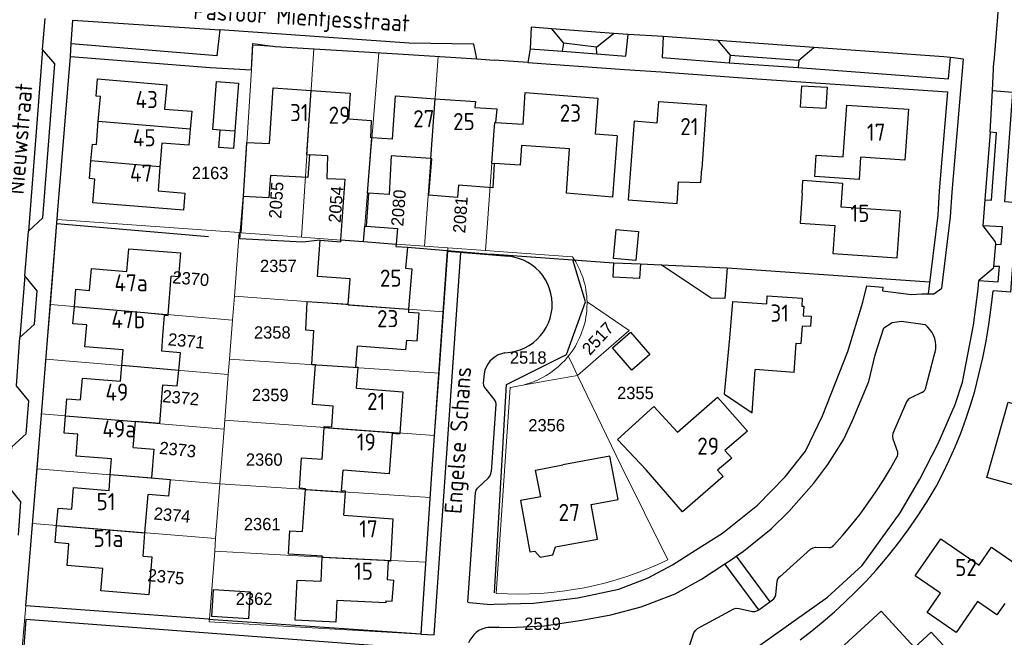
# Model space of a CAD drawing. Header units: metres. Extents: x 233874 to 239264, y 443832 to 448222.
# Tile 185 of 195: x 237931 to 238074, y 447233 to 447323. Entities that reach past the tile are written whole.
import ezdxf
from ezdxf.enums import TextEntityAlignment as Align

# ---------------------------------------------------------------- set-up
doc = ezdxf.new("R2010")
doc.units = ezdxf.units.M
doc.header["$MEASUREMENT"] = 0
for name, color, linetype in [('DAKRAND', 4, 'Continuous'), ('DAKRAND-BYG', 4, 'Continuous'), ('Goud-kadastrale grenzen', 13, 'Continuous'), ('HEG', 253, 'Continuous'), ('HOOFDGEBOUW', 4, 'Continuous'), ('HUISNUMMER', 253, 'Continuous'), ('KANTVERH', 253, 'Continuous'), ('OVLIJNOBJ', 253, 'Continuous'), ('RASTER', 253, 'Continuous'), ('STRAATNAAM', 253, 'Continuous'), ('TUSSENMUUR', 253, 'Continuous')]:
    doc.layers.add(name, color=color, linetype=linetype)
doc.layers.add('G01 kadestrale perceelsgrens', color=73, linetype='Continuous', lineweight=0)
doc.layers.add('Z01 perceelnummer', color=73, linetype='Continuous', lineweight=13)
doc.styles.get("Standard").update_dxf_attribs({"font": 'iso.shx'})
doc.styles.add('Styledgn001', font='dgn001.shx')

# ---------------------------------------------------------------- blocks, each defined once
blk = doc.blocks.new('A$C1532452F')
at = {"layer": 'G01 kadestrale perceelsgrens'}
for p, q in [((237964.56, 447316.145), (237964.759, 447319.777)), ((237964.759, 447319.777), (237968.04, 447319.576)), ((237968.04, 447319.576), (237973.678, 447319.234)), ((237971.851, 447291.746), (237973.678, 447319.234)), ((237973.678, 447319.234), (237983.134, 447318.66)), ((237980.911, 447291.085), (237983.134, 447318.66)), ((237989.8, 447290.438), (237991.826, 447318.125)), ((237963.063, 447292.387), (237964.56, 447316.145)), ((237998.723, 447289.785), (238000, 447307.238)), ((237936.167, 447293.852), (237936.208, 447294.345)), ((237936.208, 447294.345), (237962.787, 447292.407)), ((237935.212, 447281.92), (237936.167, 447293.852)), ((237962.065, 447283.122), (237962.787, 447292.407)), ((237962.787, 447292.407), (237963.063, 447292.387)), ((237963.063, 447292.387), (237971.851, 447291.746)), ((237971.851, 447291.746), (237980.911, 447291.085)), ((237980.911, 447291.085), (237989.8, 447290.438)), ((237989.8, 447290.438), (237993.228, 447290.187)), ((237993.193, 447289.676), (237993.228, 447290.187)), ((237993.228, 447290.187), (237998.723, 447289.785)), ((237998.723, 447289.785), (238000, 447289.692)), ((237992.567, 447280.843), (237993.193, 447289.676)), ((237961.792, 447279.622), (237962.065, 447283.122)), ((237962.065, 447283.122), (237992.567, 447280.843)), ((237934.573, 447273.933), (237935.212, 447281.92)), ((237935.212, 447281.92), (237961.792, 447279.622)), ((238019.69, 447278.125), (238013.527, 447282.296)), ((237991.933, 447271.91), (237992.567, 447280.843)), ((237961.351, 447273.955), (237961.792, 447279.622)), ((237934.573, 447273.933), (237961.175, 447271.696)), ((237961.175, 447271.696), (237961.351, 447273.955)), ((237961.351, 447273.955), (237991.933, 447271.91)), ((238011.142, 447273.631), (238010.79, 447274.357)), ((238012.151, 447271.549), (238011.142, 447273.631)), ((237960.658, 447265.053), (237961.175, 447271.696)), ((237991.285, 447262.775), (237991.933, 447271.91)), ((238002.887, 447269.901), (238003.888, 447270.08)), ((237933.279, 447257.94), (237933.934, 447265.948)), ((237933.934, 447265.948), (237960.555, 447263.726)), ((237960.555, 447263.726), (237960.658, 447265.053)), ((237960.658, 447265.053), (237991.285, 447262.775)), ((237959.925, 447255.743), (237960.555, 447263.726)), ((237932.627, 447249.964), (237933.279, 447257.94)), ((237959.925, 447255.743), (237933.279, 447257.94)), ((237959.329, 447247.746), (237959.925, 447255.743)), ((237959.925, 447255.743), (237990.657, 447253.752)), ((237990.015, 447244.316), (237990.657, 447253.752)), ((237931.644, 447237.948), (237932.627, 447249.964)), ((237932.627, 447249.964), (237959.329, 447247.746)), ((237959.189, 447245.927), (237959.329, 447247.746)), ((237958.424, 447235.974), (237959.189, 447245.927)), ((237990.015, 447244.316), (237989.303, 447233.826)), ((237930.434, 447224.811), (237931.644, 447237.948))]:
    blk.add_line(p, q, dxfattribs=at)
at = {"layer": 'G01 kadestrale perceelsgrens', "flags": 128}
for points in [[(237983.134, 447318.66), (237985.931, 447318.491), (237991.826, 447318.125)], [(237936.208, 447294.345), (237936.308, 447295.674), (237936.412, 447296.914), (237938.136, 447318.107), (237953.85, 447316.85), (237958.517, 447316.503), (237964.56, 447316.145)], [(238000, 447289.692), (238011.353, 447288.865), (238011.401, 447288.861)], [(238012.151, 447271.549), (238015.207, 447274.236), (238019.69, 447278.125)], [(237933.934, 447265.948), (237933.97, 447266.394), (237934.573, 447273.933)], [(238003.888, 447270.08), (238007.687, 447270.761), (238012.151, 447271.549)], [(238012.151, 447271.549), (238018.533, 447258.385), (238025.32, 447244.654)], [(238000.284, 447239.752), (238002.295, 447269.795), (238002.887, 447269.901)], [(237990.657, 447253.752), (237990.889, 447257.176), (237991.285, 447262.775)], [(237959.189, 447245.927), (237973.127, 447245.129), (237990.015, 447244.316)], [(237958.424, 447235.974), (237958.29, 447235.984), (237942.304, 447237.176), (237931.644, 447237.948)], [(237989.303, 447233.826), (237958.395, 447235.596), (237958.424, 447235.974)]]:
    blk.add_lwpolyline(points, dxfattribs=at)
for points in [[(238011.401, 447288.861, -0.1474274), (238013.527, 447282.296)], [(238013.527, 447282.296, -0.026338), (238013.483, 447281.004)], [(238013.483, 447281.004, -0.1485468), (238010.79, 447274.357)], [(238010.79, 447274.357, -0.1164125), (238006.308, 447270.89)], [(238006.308, 447270.89, -0.0518028), (238003.888, 447270.08)]]:
    blk.add_lwpolyline(points, format="xyb", dxfattribs=at)
at = {"layer": 'G01 kadestrale perceelsgrens'}
blk.add_ellipse((238003.446, 447289.989), major_axis=(-3.162, -50.237), ratio=1, start_param=0, end_param=0.5124029, dxfattribs=at)
at = {"layer": 'G01 kadestrale perceelsgrens', "style": 'Styledgn001'}
for s, rotation, p in [('2055', 86.0943, (237968.172, 447297.144)), ('2054', 85.71661, (237976.876, 447296.522)), ('2080', 85.73382, (237986.016, 447296.008)), ('2081', 85.75089, (237995.046, 447295.004)), ('2370', 355.22203, (237955.707, 447285.693)), ('2517', 47.08479, (238015.105, 447276.964)), ('2371', 354.35804, (237955.058, 447276.608)), ('2372', 354.42083, (237954.247, 447268.317)), ('2373', 353.91299, (237953.796, 447260.746)), ('2374', 354.66023, (237952.985, 447251.193)), ('2375', 354.20887, (237952.084, 447242.18))]:
    blk.add_text(s, height=1.8, rotation=rotation, dxfattribs=at).set_placement(p, align=Align.MIDDLE_CENTER)
at = {"layer": 'Z01 perceelnummer', "linetype": 'Continuous', "lineweight": 13, "style": 'Styledgn001'}
for s, p in [('2163', (237958.525, 447301.116)), ('2357', (237968.482, 447287.552)), ('2358', (237967.599, 447277.836)), ('2518', (238004.946, 447274.18)), ('2359', (237967.304, 447268.709)), ('2355', (238020.593, 447269.004)), ('2356', (238007.639, 447264.293)), ('2360', (237966.421, 447259.288)), ('2361', (237966.127, 447249.867)), ('2362', (237964.949, 447238.974)), ('2519', (238007.045, 447235.326))]:
    blk.add_text(s, height=1.8, dxfattribs=at).set_placement(p, align=Align.MIDDLE_CENTER)

msp = doc.modelspace()

# ---------------------------------------------------------------- linework, layer by layer
at = {"layer": 'DAKRAND'}
for p, q in [((238000.18, 447308.47), (238004.2, 447308.21)), ((237985.13, 447306.03), (237982.13, 447306.24)), ((238044.91, 447298.18), (238045.04, 447299.99)), ((237981.63, 447298.17), (237981.32, 447293.33)), ((237977.56, 447291.33), (237977.54, 447291.04)), ((237985.67, 447290.74), (237985.64, 447290.4)), ((237985.64, 447290.4), (237987.31, 447290.27)), ((237987.31, 447290.27), (237987.06, 447287.2)), ((237952.4, 447280.43), (237952.86, 447286.06)), ((238033.59, 447268.81), (238034.35, 447277.02)), ((237949.02, 447248.6), (237949.46, 447254.21)), ((237948.75, 447245.21), (237949.02, 447248.6))]:
    msp.add_line(p, q, dxfattribs=at)
for points in [[(237997.17, 447310.65), (238000.37, 447310.47), (238000.18, 447308.47)], [(237982.13, 447306.24), (237981.96, 447306.25), (237982.09, 447308.71), (237978.71, 447308.96)], [(238023.78, 447308.38), (238020.42, 447308.66), (238019.55, 447297.2), (238026.68, 447296.67), (238026.89, 447299.84), (238030.12, 447299.72), (238030.26, 447301.72)], [(237973.02, 447303.78), (237972.79, 447300.47), (237967.35, 447300.74), (237967.07, 447297.48), (237963.4, 447297.7), (237963.89, 447305.58), (237967.18, 447305.42)], [(238017.91, 447306.55), (238017.24, 447297.56), (238010.53, 447298.15), (238010.95, 447304.65)], [(238003.98, 447305.13), (238003.77, 447302.25), (237999.97, 447302.49)], [(237975.67, 447303.61), (237975.58, 447300.31), (237978.18, 447300.19), (237977.56, 447291.33)], [(237984.95, 447303.62), (237984.67, 447297.98), (237981.63, 447298.17)], [(237999.97, 447302.49), (237999.76, 447298.92), (237994.76, 447299.32), (237994.63, 447297.52), (237990.42, 447297.89), (237990.86, 447303.19)], [(237981.32, 447293.33), (237985.89, 447293.02), (237985.67, 447290.74)], [(237978.69, 447281.91), (237972.66, 447282.31), (237972.44, 447278.2), (237973.68, 447278.14)], [(237951.64, 447277.32), (237951.86, 447280.34), (237952.39, 447280.31), (237952.4, 447280.43)], [(237987.16, 447276.73), (237988.72, 447276.6), (237989.03, 447280.65), (237987.46, 447280.77)], [(237951.99, 447275.07), (237951.48, 447275.12), (237951.64, 447277.32)], [(237953.95, 447272.3), (237954.18, 447274.84), (237951.99, 447275.07)], [(237951.59, 447270.19), (237953.74, 447270.03), (237953.95, 447272.3)], [(237951.39, 447267.7), (237951.14, 447264.56), (237947.63, 447264.82)], [(238022.17, 447257.78), (238017.98, 447262.2), (238023.26, 447267.02), (238026.72, 447263.3)], [(238006.77, 447253.85), (238006.02, 447257.72), (238009.98, 447258.51)], [(237974.91, 447245.18), (237969.94, 447245.5), (237970.16, 447248.88), (237972.03, 447248.77)], [(237984.17, 447238.66), (237985.11, 447238.6), (237985.34, 447241.64), (237984.34, 447241.72)], [(238069.34, 447236.85), (238067.42, 447234.04), (238063.16, 447236.97), (238065.1, 447239.77)], [(238074.5, 447238.28), (238073.33, 447236.61), (238070.53, 447238.58)]]:
    msp.add_lwpolyline(points, dxfattribs=at)
at = {"layer": 'DAKRAND-BYG'}
for p, q in [((237962.67, 447314.21), (237962.14, 447307.2)), ((238017.42, 447288.01), (238021.31, 447287.84)), ((238024.35, 447287.7), (238033.97, 447287.27))]:
    msp.add_line(p, q, dxfattribs=at)
for points in [[(237959.99, 447307.36), (237958.94, 447307.44), (237959.47, 447314.45), (237962.67, 447314.21)], [(238044.89, 447313.83), (238048.56, 447313.61), (238048.39, 447310.52), (238044.66, 447310.73), (238044.89, 447313.83)], [(237962.14, 447307.2), (237961.95, 447304.68), (237959.8, 447304.84), (237959.99, 447307.36)], [(238017.38, 447288.63), (238017.77, 447292.87), (238021.02, 447292.58), (238020.63, 447288.33), (238017.38, 447288.63)], [(238021.31, 447287.84), (238021.21, 447285.73), (238017.32, 447285.91), (238017.42, 447288.01)], [(238033.97, 447287.27), (238033.62, 447282.77), (238031.66, 447282.86), (238024.35, 447287.7)], [(238020.05, 447272.35), (238017.23, 447275.61), (238019.86, 447277.88), (238022.68, 447274.63), (238020.05, 447272.35)], [(237959.02, 447240.31), (237964.37, 447239.97), (237964.12, 447236.04), (237958.77, 447236.38), (237959.02, 447240.31)]]:
    msp.add_lwpolyline(points, dxfattribs=at)
at = {"layer": 'HEG'}
msp.add_line((237958.3, 447291.81), (237936.15, 447293.7), dxfattribs=at)
for points in [[(237974.58, 447291.29), (237971.99, 447291.02), (237962.85, 447291.49), (237963.4, 447297.72)], [(238000.05, 447239.85), (238001.8, 447270.25), (238010.55, 447274.64), (238013.3, 447282.3), (238011.46, 447288.42)]]:
    msp.add_lwpolyline(points, dxfattribs=at)
at = {"layer": 'HOOFDGEBOUW'}
for p, q in [((237991.37, 447311.95), (237997.23, 447311.52)), ((237997.23, 447311.52), (237997.17, 447310.65)), ((238015.1, 447312.04), (238014.74, 447306.79)), ((237955.85, 447310.11), (237955.63, 447307.49)), ((238030.9, 447311.07), (238030.26, 447301.72)), ((238017.91, 447306.55), (238014.74, 447306.79)), ((238010.95, 447304.65), (238003.98, 447305.13)), ((237975.67, 447303.61), (237973.02, 447303.78)), ((237990.73, 447303.2), (237984.95, 447303.62)), ((237990.86, 447303.19), (237990.73, 447303.2)), ((237974.58, 447291.29), (237977.54, 447291.04)), ((237978.69, 447281.91), (237978.95, 447285.67)), ((237987.49, 447281.22), (237987.46, 447280.77)), ((238034.35, 447277.02), (238034.8, 447282.35)), ((237945.84, 447275.3), (237940.25, 447275.76)), ((238043.76, 447272.01), (238044.05, 447276.28)), ((238044.05, 447276.28), (238044.79, 447276.22)), ((237945.65, 447273), (237945.84, 447275.3)), ((237945.46, 447270.71), (237945.65, 447273)), ((237979.9, 447269.69), (237980.12, 447272.7)), ((237939.89, 447271.18), (237945.46, 447270.71)), ((238037.62, 447266.12), (238038.05, 447272.45)), ((238043.76, 447272.01), (238038.05, 447272.45)), ((237951.59, 447270.19), (237951.39, 447267.7)), ((238033.59, 447268.81), (238037.62, 447266.12)), ((237976.28, 447264.06), (237976.49, 447267.1)), ((237947.31, 447261.03), (237947.63, 447264.82)), ((237974.86, 447259.33), (237975.18, 447263.97)), ((237944.15, 447259.39), (237938.96, 447259.8)), ((237943.96, 447257.06), (237944.15, 447259.39)), ((237943.77, 447254.77), (237943.95, 447257.02)), ((237943.95, 447257.02), (237943.96, 447257.06)), ((237938.6, 447255.2), (237943.77, 447254.77)), ((237952.47, 447253.96), (237949.46, 447254.21)), ((237972.03, 447248.77), (237972.45, 447254.93)), ((237978.03, 447251.16), (237978.28, 447254.55)), ((238014.13, 447252.72), (238018.08, 447253.44)), ((238065.17, 447247.73), (238070.77, 447243.88)), ((237974.73, 447241.54), (237974.9, 447245.04)), ((237974.9, 447245.04), (237974.91, 447245.18)), ((238070.53, 447238.58), (238069.34, 447236.85)), ((238056.46, 447237.15), (238061.32, 447231.85))]:
    msp.add_line(p, q, dxfattribs=at)
for points in [[(237942.2, 447308.62), (237942.51, 447312.27), (237941.9, 447312.32), (237942.11, 447314.83), (237952.19, 447313.98), (237951.89, 447310.44), (237955.85, 447310.11)], [(237967.18, 447305.42), (237967.72, 447313.53), (237973.27, 447313.16)], [(237973.27, 447313.16), (237978.96, 447312.78), (237978.71, 447308.96)], [(238004.2, 447308.21), (238004.52, 447312.85), (238015.1, 447312.04)], [(237985.13, 447306.03), (237985.59, 447312.37), (237991.37, 447311.95)], [(238023.78, 447308.38), (238024, 447311.54), (238030.9, 447311.07)], [(238060.42, 447310.42), (238059.93, 447302.99), (238053.45, 447303.41), (238053.24, 447300.16), (238046.77, 447300.59), (238046.97, 447303.73), (238050.93, 447303.47), (238051.42, 447311.01), (238060.42, 447310.42)], [(237941.14, 447302.87), (237941.35, 447305.32), (237941.92, 447305.27), (237942.2, 447308.62)], [(237955.63, 447307.49), (237955.44, 447305.15), (237951.5, 447305.48), (237951.21, 447302.03)], [(237951.21, 447302.03), (237950.92, 447298.49), (237954.85, 447298.16), (237954.64, 447295.66), (237941.4, 447296.77), (237941.69, 447300.21), (237940.92, 447300.28), (237941.14, 447302.87)], [(238044.91, 447298.18), (238044.61, 447293.8), (238049.67, 447293.45), (238049.39, 447289.38), (238058.81, 447288.73), (238059.28, 447295.52), (238050.63, 447296.11), (238050.86, 447299.59), (238045.04, 447299.99)], [(237978.95, 447285.67), (237974.21, 447285.99), (237974.58, 447291.29)], [(237946.39, 447286.72), (237946.67, 447290.06), (237954.18, 447289.46), (237953.9, 447285.97), (237952.86, 447286.06)], [(237938.72, 447281.62), (237938.93, 447284.14), (237940.93, 447283.98), (237941.2, 447287.15), (237946.39, 447286.72)], [(237987.06, 447287.2), (237987.94, 447287.13), (237987.49, 447281.22)], [(238034.8, 447282.35), (238039.75, 447282.02), (238039.83, 447283.2), (238044.94, 447282.86), (238044.86, 447281.68), (238045.16, 447281.66), (238045.07, 447280.28), (238046.25, 447280.2), (238046.15, 447278.73)], [(237940.25, 447275.76), (237940.51, 447278.95), (237938.51, 447279.11), (237938.72, 447281.62)], [(238044.79, 447276.22), (238044.97, 447278.81), (238046.15, 447278.73)], [(237973.38, 447273.15), (237973.35, 447273.15), (237973.68, 447278.14)], [(237980.12, 447272.7), (237979.8, 447272.72), (237980.03, 447275.84)], [(237987.16, 447276.73), (237987.05, 447275.31), (237980.03, 447275.84)], [(237976.49, 447267.1), (237973.48, 447267.31), (237973.88, 447273.12), (237973.38, 447273.15)], [(237937.42, 447265.66), (237937.61, 447268.17), (237939.62, 447267.99), (237939.89, 447271.18)], [(237979.9, 447269.69), (237986.64, 447269.18), (237986.19, 447263.15)], [(238026.72, 447263.3), (238032.58, 447268.38), (238036.93, 447263.42), (238033.65, 447260.62), (238034.64, 447259.49), (238032.58, 447257.74), (238033.38, 447256.83), (238027.45, 447251.65), (238022.17, 447257.78)], [(238085.92, 447261.29), (238084.51, 447256.38), (238083.55, 447256.65), (238082.68, 447253.66), (238071.88, 447256.68), (238074.99, 447267.65), (238085.83, 447264.58), (238084.96, 447261.57), (238085.92, 447261.29)], [(237938.96, 447259.8), (237939.21, 447262.97), (237937.22, 447263.13), (237937.42, 447265.66)], [(237975.18, 447263.97), (237975.19, 447264.13), (237976.28, 447264.06)], [(237986.19, 447263.15), (237986.18, 447263.01), (237985.07, 447263.1), (237984.64, 447257.22), (237977.92, 447257.72)], [(237947.31, 447261.03), (237950.32, 447260.78), (237949.97, 447256.62)], [(238018.08, 447253.44), (238016.86, 447259.78), (238009.98, 447258.51)], [(237972.45, 447254.93), (237972.46, 447255.03), (237971.55, 447255.1), (237971.85, 447259.54), (237974.86, 447259.33)], [(237978.28, 447254.55), (237978.29, 447254.69), (237977.69, 447254.73), (237977.92, 447257.72)], [(237949.97, 447256.62), (237952.68, 447256.4), (237952.47, 447253.96)], [(237936.13, 447249.67), (237936.33, 447252.2), (237938.33, 447252.03), (237938.6, 447255.2)], [(238006.77, 447253.85), (238003.82, 447253.3), (238005.19, 447245.83), (238005.93, 447245.93), (238006.67, 447245.03), (238008.53, 447245.38), (238008.94, 447246.53), (238015.08, 447247.67), (238014.13, 447252.72)], [(237978.03, 447251.16), (237985.21, 447250.63), (237984.86, 447244.56)], [(237942.86, 447243.41), (237937.66, 447243.83), (237937.92, 447247.01), (237935.93, 447247.17), (237936.13, 447249.67)], [(238065.1, 447239.77), (238061.43, 447242.3), (238065.17, 447247.73)], [(237948.75, 447245.21), (237950.04, 447245.1), (237949.57, 447239.53), (237942.59, 447240.12), (237942.86, 447243.41)], [(238070.77, 447243.88), (238072.57, 447246.5), (238077.72, 447242.95)], [(237984.86, 447244.56), (237984.85, 447244.45), (237984.5, 447244.47), (237984.34, 447241.72)], [(237977.04, 447238.71), (237976.89, 447235.57), (237970.94, 447235.86), (237971.23, 447241.71), (237974.73, 447241.54)], [(237984.17, 447238.66), (237984.15, 447238.36), (237977.04, 447238.71)], [(238061.46, 447228.27), (238057.25, 447224.41), (238050.54, 447231.73), (238056.46, 447237.15)], [(238061.32, 447231.85), (238063.77, 447234.1), (238067.86, 447229.65)]]:
    msp.add_lwpolyline(points, dxfattribs=at)
at = {"layer": 'KANTVERH'}
for p, q in [((238014.9, 447319.49), (238017.41, 447321.45)), ((237934.07, 447319.15), (237932, 447292.62)), ((238044.42, 447317.58), (238046.64, 447319.44)), ((237997.43, 447317.78), (238000, 447317.59)), ((238068.45, 447317.74), (238066.57, 447317.97)), ((238072.71, 447313.14), (238072.89, 447317.34)), ((238072.36, 447307.06), (238071.57, 447297.18)), ((238071.57, 447297.18), (238071.3, 447293.41)), ((238073.12, 447290.7), (238072.86, 447287.48)), ((238073.1, 447291.06), (238073.12, 447290.7)), ((237993.19, 447289.68), (238002.13, 447288.95)), ((238072.79, 447287.18), (238070.73, 447285.41)), ((237931.5, 447286.12), (237930.77, 447277.11)), ((238068.33, 447270.56), (238069.94, 447278.92)), ((238001.52, 447274.87), (238002.37, 447274.97)), ((238062.93, 447269.63), (238064.2, 447274.47)), ((238038.58, 447237.38), (238033.65, 447244.05)), ((238035.31, 447245.18), (238040.2, 447238.54)), ((238038.58, 447237.38), (238040.2, 447238.54)), ((237931.63, 447235.95), (237931.27, 447231.44)), ((237958.29, 447235.98), (237989.3, 447233.83)), ((238000.3, 447234.8), (237999.06, 447234.76)), ((238000.3, 447234.8), (238000.64, 447234.81)), ((238000.64, 447234.81), (238000.3, 447234.8))]:
    msp.add_line(p, q, dxfattribs=at)
for points in [[(238074.43, 447336.37), (238074.09, 447330.94), (238073.77, 447328.15), (238072.89, 447317.34)], [(237930.56, 447248.26), (237930.9, 447253.13), (237929.13, 447255.29), (237929.57, 447261.13), (237931.69, 447263.02), (237932.06, 447267.86), (237930.26, 447270.07), (237930.77, 447277.11), (237932.91, 447279.07), (237933.27, 447283.9), (237931.5, 447286.12), (237932, 447292.62), (237934.09, 447294.55), (237935.85, 447317.02), (237934.07, 447319.15), (237934.43, 447323.65)], [(237938.27, 447319.96), (237938.5, 447323.4), (237959.93, 447321.98), (237959.49, 447318.2), (237938.27, 447319.96)], [(237938.14, 447318.11), (237958.52, 447316.5), (237964.56, 447316.15), (237964.77, 447320.02), (237968.04, 447319.58), (237985.93, 447318.49), (237997.43, 447317.78), (237997.01, 447319.91), (237987.55, 447320.03), (237959.93, 447321.98)], [(238066.57, 447317.97), (238065.62, 447318.08), (238046.64, 447319.44), (238032.6, 447320.42), (238024.64, 447321.02), (238019.52, 447321.31), (238017.41, 447321.45), (238008.39, 447322.14), (238005.38, 447322.41), (238005.25, 447319.23), (238004.87, 447317.22), (238000, 447317.59)], [(238005.25, 447319.23), (238009.94, 447318.87), (238010.14, 447320.06), (238008.39, 447322.14)], [(237936.17, 447293.85), (237936.31, 447295.67), (237936.41, 447296.91), (237938.14, 447318.11), (237938.27, 447319.96)], [(238009.94, 447318.87), (238014.97, 447318.49), (238014.9, 447319.49), (238010.14, 447320.06)], [(238014.97, 447318.49), (238019.17, 447318.17), (238019.52, 447321.31)], [(238024.64, 447321.02), (238024.49, 447317.95), (238034.26, 447317.16), (238044.34, 447316.52), (238066.3, 447314.84), (238066.57, 447317.97)], [(238032.6, 447320.42), (238034.44, 447318.28), (238034.26, 447317.16)], [(238004.87, 447317.22), (238019.02, 447316.19), (238024.36, 447315.86), (238036.92, 447314.97), (238066.15, 447312.97)], [(238034.44, 447318.28), (238044.42, 447317.58), (238044.34, 447316.52)], [(238063.29, 447283.47), (238064.14, 447283.46), (238065.31, 447284.31), (238066.58, 447294.72), (238066.83, 447298.32), (238068.45, 447317.74)], [(238066.15, 447312.97), (238064.93, 447298.48), (238064.7, 447294.95), (238063.29, 447283.47)], [(238071.57, 447297.18), (238072.55, 447297.14), (238073.28, 447306.99), (238072.36, 447307.06), (238072.71, 447313.14), (238075.63, 447312.92), (238074.46, 447296.96), (238076.32, 447296.82), (238075.35, 447283.73), (238072.8, 447283.93)], [(237931.64, 447237.95), (237933.97, 447266.39), (237936.17, 447293.85)], [(238073.12, 447290.7), (238073.95, 447290.65), (238074.14, 447293.24), (238071.3, 447293.41), (238073.1, 447291.06)], [(237989.28, 447233.81), (237991.21, 447233.73), (237995.09, 447289.52)], [(237989.3, 447233.83), (237990.89, 447257.18), (237993.19, 447289.68)], [(238002.37, 447274.97), (238003.09, 447275.11), (238003.79, 447275.32), (238004.46, 447275.6), (238005.1, 447275.95), (238005.7, 447276.37), (238006.25, 447276.84), (238006.75, 447277.37), (238007.2, 447277.95), (238007.58, 447278.57), (238007.9, 447279.22), (238008.14, 447279.91), (238008.32, 447280.62), (238008.42, 447281.34), (238008.44, 447282.07), (238008.39, 447282.8), (238008.27, 447283.51), (238008.07, 447284.22), (238007.8, 447284.89), (238007.46, 447285.54), (238007.06, 447286.15), (238006.59, 447286.71), (238006.07, 447287.22), (238005.5, 447287.67), (238004.89, 447288.06), (238004.24, 447288.39), (238003.55, 447288.65), (238002.85, 447288.84), (238002.13, 447288.95)], [(238069.94, 447278.92), (238070.63, 447284.14), (238070.73, 447285.41), (238073.52, 447285.2), (238073.72, 447287.45), (238072.86, 447287.48), (238072.79, 447287.18)], [(238000, 447238.17), (238005.7, 447238.31), (238012.2, 447239.11), (238018.19, 447240.37), (238022.44, 447242.05), (238026.02, 447243.93), (238029.38, 447246.04), (238033.3, 447248.54), (238038.43, 447252.65), (238042.46, 447256.77), (238045.4, 447260.5), (238047.9, 447265.69), (238051.6, 447275.05), (238053.77, 447282.27), (238054.36, 447284.64), (238056.69, 447284.45), (238056.63, 447283.9), (238060.87, 447283.36), (238062.4, 447283.48), (238063.29, 447283.47)], [(238070.11, 447269.29), (238070.73, 447271.7), (238071.28, 447274.12), (238071.76, 447276.56), (238072.18, 447279.01), (238072.53, 447281.47), (238072.8, 447283.93)], [(238035.31, 447245.18), (238036.36, 447245.92), (238040.39, 447249.19), (238042.99, 447251.73), (238046.61, 447255.84), (238048.68, 447258.57), (238050.95, 447262.17), (238052.29, 447264.97), (238054.67, 447270.67), (238055.57, 447274.58), (238056.86, 447278.51), (238058.05, 447279.3), (238059.43, 447279.46), (238062.86, 447278.98)], [(238064.2, 447274.47), (238064.34, 447274.96), (238064.42, 447275.46), (238064.44, 447275.96), (238064.39, 447276.46), (238064.28, 447276.95), (238064.11, 447277.42), (238063.87, 447277.87), (238063.58, 447278.28), (238063.24, 447278.65), (238062.86, 447278.98)], [(238001.52, 447274.87), (238001.03, 447274.74), (238000.56, 447274.55), (238000.12, 447274.3), (237999.72, 447273.99), (237999.36, 447273.63), (237999.06, 447273.22), (237998.82, 447272.78), (237998.63, 447272.31), (237998.51, 447271.82)], [(237998.51, 447271.82), (237998.37, 447270.45), (237998.41, 447270.14), (237998.57, 447269.81), (237999.95, 447268.12), (238000.15, 447267.72), (238000.2, 447267.39), (237999.55, 447257.51)], [(238000, 447222.13), (238003.65, 447221.95), (238010.35, 447222.32), (238018.94, 447223.82), (238028.74, 447226.49), (238034.38, 447229.09), (238048.63, 447239.22), (238053.69, 447243.85), (238059.21, 447251.51), (238062.09, 447256.44), (238064.76, 447261.65), (238067.26, 447267.33), (238068.33, 447270.56)], [(238062.5, 447269.12), (238062.69, 447269.25), (238062.84, 447269.42), (238062.93, 447269.63)], [(238062.5, 447269.12), (238060.69, 447268.26), (238060.39, 447268.03), (238060.14, 447267.7), (238058.18, 447263.09), (238058.09, 447262.72), (238058.14, 447262.3), (238058.83, 447260.43), (238058.86, 447260.11), (238058.79, 447259.73)], [(238064.47, 447255.34), (238065.47, 447257.25), (238066.4, 447259.19), (238067.27, 447261.16), (238068.08, 447263.16), (238068.82, 447265.18), (238069.5, 447267.23), (238070.11, 447269.29)], [(238049.5, 447246.76), (238050.84, 447248.24), (238052.13, 447249.77), (238053.37, 447251.34), (238054.56, 447252.95), (238055.7, 447254.59), (238056.79, 447256.27), (238057.81, 447257.99), (238058.79, 447259.73)], [(237999.16, 447256.6), (237999.36, 447256.88), (237999.49, 447257.18), (237999.55, 447257.51)], [(237996.14, 447238.47), (237997.26, 447254.46), (237997.36, 447254.8), (237997.55, 447255.11), (237999.16, 447256.6)], [(238055.73, 447243.13), (238057.35, 447245.04), (238058.9, 447247.01), (238060.39, 447249.02), (238061.82, 447251.08), (238063.18, 447253.19), (238064.47, 447255.34)], [(238048.9, 447246.47), (238049.07, 447246.47), (238049.24, 447246.53), (238049.39, 447246.62), (238049.5, 447246.76)], [(238041.68, 447242.19), (238046.14, 447246.21), (238046.53, 447246.42), (238046.89, 447246.5), (238048.9, 447246.47)], [(238000.64, 447234.81), (238002.23, 447234.79), (238007.29, 447235), (238012.75, 447235.84), (238017.02, 447236.65), (238021.45, 447237.8), (238026.38, 447239.71), (238030.25, 447241.82), (238033.65, 447244.05)], [(238033.65, 447244.05), (238034.57, 447244.65), (238035.31, 447245.18)], [(238044.61, 447233), (238046.32, 447234.3), (238047.99, 447235.66), (238049.63, 447237.06), (238051.22, 447238.51), (238052.77, 447240.01), (238054.27, 447241.54), (238055.73, 447243.13)], [(238040.2, 447238.54), (238040.79, 447238.96), (238041, 447239.23), (238041.1, 447239.55), (238041.3, 447241.55), (238041.39, 447241.9), (238041.68, 447242.23)], [(237996.14, 447238.47), (237996.35, 447238.43), (237999.51, 447238.15), (238000, 447238.17)], [(237958.29, 447235.98), (237942.3, 447237.18), (237931.64, 447237.95)], [(238028.02, 447231.65), (238028.3, 447231.86), (238028.49, 447232.11), (238029.12, 447234.01), (238029.34, 447234.35), (238029.63, 447234.62), (238034.95, 447237.5), (238035.31, 447237.58), (238035.71, 447237.57), (238037.66, 447237.09), (238038.02, 447237.1), (238038.33, 447237.2), (238038.58, 447237.38)], [(237989.08, 447227.83), (237989.35, 447231.63), (237931.63, 447235.95)], [(237997, 447233.71), (237996.7, 447233.34), (237996.45, 447232.94), (237996.25, 447232.52)], [(237998.18, 447234.54), (237997.74, 447234.32), (237997.35, 447234.04), (237997, 447233.71)], [(237999.06, 447234.76), (237998.76, 447234.72), (237998.46, 447234.65), (237998.18, 447234.54)]]:
    msp.add_lwpolyline(points, dxfattribs=at)
at = {"layer": 'OVLIJNOBJ'}
for p, q in [((237998.91, 447289.32), (238000, 447289.24)), ((238000, 447289.24), (238011.46, 447288.42)), ((238021.31, 447287.84), (238024.35, 447287.7)), ((238033.97, 447287.27), (238034.69, 447287.23))]:
    msp.add_line(p, q, dxfattribs=at)
msp.add_lwpolyline([(238011.46, 447288.42), (238016.78, 447288.04), (238017.42, 447288.01)], dxfattribs=at)
at = {"layer": 'RASTER'}
for p, q in [((237987.31, 447290.27), (237998.91, 447289.32)), ((238034.69, 447287.23), (238063.51, 447285.22))]:
    msp.add_line(p, q, dxfattribs=at)
at = {"layer": 'TUSSENMUUR'}
for p, q in [((237972.65, 447303.81), (237973.27, 447313.16)), ((237990.73, 447303.2), (237991.37, 447311.95)), ((237955.63, 447307.49), (237942.2, 447308.62)), ((238000, 447307.24), (238000.09, 447308.48)), ((238000.09, 447308.48), (238000.18, 447308.47)), ((237962.14, 447307.2), (237959.99, 447307.36)), ((237999.65, 447302.52), (238000, 447307.24)), ((237981.48, 447298.18), (237982.13, 447306.24)), ((237951.21, 447302.03), (237941.14, 447302.87)), ((237972.65, 447303.81), (237973.02, 447303.78)), ((237999.65, 447302.52), (237999.97, 447302.49)), ((237981.48, 447298.18), (237981.63, 447298.17)), ((237980.91, 447291.09), (237981.09, 447293.34)), ((237981.09, 447293.34), (237981.32, 447293.33)), ((237977.56, 447291.33), (237980.91, 447291.09)), ((237980.91, 447291.09), (237985.67, 447290.74)), ((237938.72, 447281.62), (237948.95, 447280.73)), ((237948.95, 447280.73), (237952.4, 447280.43)), ((237953.95, 447272.3), (237945.65, 447273)), ((237973.38, 447273.15), (237980.12, 447272.7)), ((237937.42, 447265.66), (237947.63, 447264.82)), ((237975.18, 447263.97), (237986.19, 447263.15)), ((237949.97, 447256.56), (237943.96, 447257.06)), ((237949.97, 447256.56), (237949.97, 447256.62)), ((237972.45, 447254.93), (237978.28, 447254.55)), ((237936.13, 447249.67), (237949.02, 447248.6)), ((237974.9, 447245.04), (237984.86, 447244.56))]:
    msp.add_line(p, q, dxfattribs=at)
msp.add_lwpolyline([(237978.69, 447281.91), (237978.69, 447281.88), (237987.49, 447281.22)], dxfattribs=at)

# ---------------------------------------------------------------- block references
at = {"layer": 'Goud-kadastrale grenzen', "linetype": 'Continuous'}
msp.add_blockref('A$C1532452F', (0, 0), dxfattribs=at)

# ---------------------------------------------------------------- texts
at = {"layer": 'HUISNUMMER'}
for s, p in [('43', (237947.63, 447310.58)), ('31', (237970.19, 447308.67)), ('29', (237975.81, 447308.29)), ('27', (237988.16, 447307.78)), ('25', (237993.98, 447307.36)), ('23', (238009.54, 447308.61)), ('21', (238027.13, 447306.63)), ('45', (237947.25, 447305)), ('17', (238054.37, 447305.81)), ('47', (237946.83, 447299.83)), ('15', (238051.99, 447293.97)), ('25', (237983.3, 447284.51)), ('47a', (237944.56, 447283.84)), ('47b', (237944.11, 447278.45)), ('23', (237982.88, 447278.6)), ('31', (238040.29, 447279.41)), ('49', (237943.25, 447267.88)), ('21', (237981.43, 447266.53)), ('49a', (237942.8, 447262.51)), ('19', (237979.93, 447260.6)), ('29', (238029.61, 447260)), ('51', (237941.95, 447251.9)), ('27', (238009.38, 447250.32)), ('17', (237980.29, 447247.92)), ('51a', (237941.51, 447246.53)), ('15', (237979.53, 447241.74)), ('52', (238067.25, 447242.29))]:
    msp.add_text(s, height=2.5, dxfattribs=at).set_placement(p)
at = {"layer": 'STRAATNAAM'}
for s, rotation, p in [('Pastoor Mientjesstraat', 356.6167, (237956.02, 447323.58)), ('Nieuwstraat', 85.4078, (237931.32, 447297.91)), ('Engelse Schans', 86.1554, (237995.21, 447251.3))]:
    msp.add_text(s, height=2.5, rotation=rotation, dxfattribs=at).set_placement(p)

doc.saveas('drawing.dxf')
